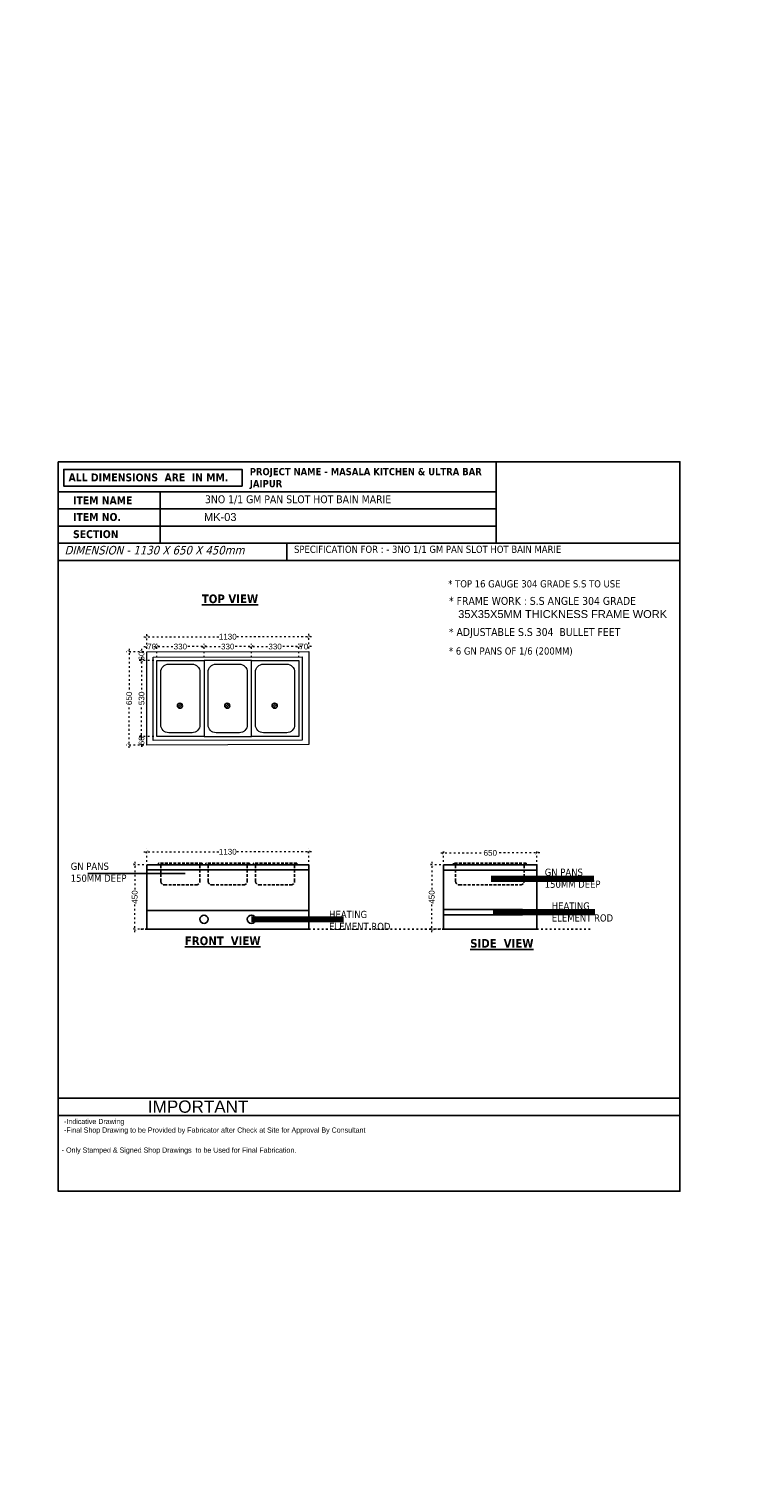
# Model space of a CAD drawing. Header units: millimetres. Extents: x 508219 to 745096, y 311341 to 352167.
# Tile 23 of 46: x 535139 to 540200, y 333472 to 343546. Entities that reach past the tile are written whole.
import ezdxf

# ---------------------------------------------------------------- set-up
doc = ezdxf.new("R2010")
doc.units = ezdxf.units.MM
doc.header["$PDMODE"] = 34
for name, pattern in [('10326153$0$xref_genplans-skicu-17-04-12-bezREF$0$( Dashed )', [0.75, 0.5, -0.25]), ('ACAD_ISO03W100', [30, 12, -18]), ('DASHED', [0.75, 0.5, -0.25])]:
    doc.linetypes.add(name, pattern=pattern)
doc.layers.get('0').update_dxf_attribs({"color": 252})
for name, color, linetype in [('A-ANNO-DIMS-30', 7, 'Continuous'), ('A-Text', 132, 'Continuous'), ('EQUIPMENT', 103, 'Continuous')]:
    doc.layers.add(name, color=color, linetype=linetype)
doc.layers.add('Equipment Name', color=7, linetype='Continuous', lineweight=0)
doc.styles.add('arr-1', font='arial.ttf')
doc.styles.get("Standard").update_dxf_attribs({"font": 'arial.ttf'})
doc.styles.add('style1', font='txt.shx')
doc.styles.add('style12', font='BOOKOSI.TTF')
doc.dimstyles.new('ISO-25', dxfattribs={"dimtxt": 40, "dimasz": 20, "dimexe": 20, "dimexo": 20, "dimtad": 0, "dimdec": 0, "dimdsep": 46, "dimtxsty": 'Standard', "dimblk": 'ARCHTICK', "dimcen": 2.5, "dimdle": 20, "dimadec": 0, "dimazin": 0, "dimtfac": 1, "dimtdec": 0, "dimtmove": 0, "dimatfit": 3, "dimfxl": 0, "dimlwd": 5, "dimlwe": 5, "dimarcsym": 0})
doc.dimstyles.get("Standard").update_dxf_attribs({"dimtxt": 0.18, "dimasz": 0.18, "dimexe": 0.18, "dimexo": 0.0625, "dimgap": 0.09, "dimtad": 0, "dimtih": 1, "dimtoh": 1, "dimdec": 4, "dimzin": 0, "dimdsep": 46, "dimtxsty": 'Standard', "dimcen": 0.09, "dimadec": 0, "dimazin": 0, "dimtfac": 1, "dimtdec": 4, "dimtofl": 0, "dimtmove": 0, "dimatfit": 3, "dimfxl": 0, "dimtolj": 1, "dimtzin": 0, "dimarcsym": 0})

# ---------------------------------------------------------------- blocks, each defined once
blk = doc.blocks.new('dfdfg')
at = {"color": 5, "linetype": 'ByBlock'}
for p, q in [((34032.63859440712, 7704.574488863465), (34032.63859440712, 7346.67703877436)), ((37654.39702842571, 3479.945957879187), (33321.3184806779, 3479.945957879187)), ((34631.91358416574, 3360.64680784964), (33321.31915381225, 3360.64680784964))]:
    blk.add_line(p, q, dxfattribs=at)
at = {"color": 6, "linetype": 'ByBlock'}
blk.add_line((34914.30248630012, 7347.298651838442), (34914.30248630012, 7227.999501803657), dxfattribs=at)
at = {"color": 5, "linetype": 'ByBlock'}
for points in [[(33321.31780754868, 7914.710174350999), (37654.39702842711, 7914.710174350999), (37654.39702842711, 2832.965235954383), (33321.31780754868, 2832.965235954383)], [(33321.31780754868, 7914.710174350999), (37654.39702842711, 7914.710174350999), (37654.39702842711, 2832.965235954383), (33321.31780754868, 2832.965235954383)], [(33321.31780753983, 7914.710174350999), (37654.39702841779, 7914.710174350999), (37654.39702841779, 2832.965235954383), (33321.31780753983, 2832.965235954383)], [(33321.31780754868, 7914.710174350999), (37654.39702842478, 7914.710174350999), (37654.39702842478, 2832.965235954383), (33321.31780754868, 2832.965235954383)], [(33321.31780753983, 7914.710174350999), (37654.39702841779, 7914.710174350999), (37654.39702841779, 2832.965235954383), (33321.31780753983, 2832.965235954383)], [(34603.00529322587, 7744.363747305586), (33359.89211899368, 7744.363747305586), (33359.89211899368, 7860.555880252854), (34603.00529322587, 7860.555880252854)], [(36374.84247660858, 7346.67703877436), (37654.39702841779, 7346.67703877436), (37654.39702841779, 7914.710174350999), (36374.84247660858, 7914.710174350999)], [(33321.31780754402, 7704.574488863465), (36374.84247660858, 7704.574488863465), (36374.84247660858, 7585.275338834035), (33321.31780754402, 7585.275338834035)], [(33321.31780754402, 7585.275338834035), (36374.84247660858, 7585.275338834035), (36374.84247660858, 7465.976188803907), (33321.31780754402, 7465.976188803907)], [(33321.31780754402, 7346.67703877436), (37654.39837469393, 7346.67703877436), (37654.39837469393, 7227.377888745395), (33321.31780754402, 7227.377888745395)], [(33321.31915381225, 3479.945957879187), (37654.39702842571, 3479.945957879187), (37654.39702842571, 3360.64680784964), (33321.31915381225, 3360.64680784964)]]:
    blk.add_lwpolyline(points, close=True, dxfattribs=at)
at = {"color": 5, "linetype": 'ByBlock', "attachment_point": 1, "style": 'style1'}
for s, insert, char_height, width in [('{\\fTahoma|b1|i0|c0|p34;ALL DIMENSIONS  ARE  IN MM.}', (33393.37067054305, 7832.704517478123), 55, 1687.990696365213), ('{\\fTahoma|b1|i0|c0|p34;ITEM NAME}', (33424.87181353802, 7672.482745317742), 55, 1687.990696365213), ('{\\fTahoma|b1|i0|c0|p34;ITEM NO. }', (33424.87181353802, 7557.059228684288), 55, 1687.990696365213), ('{\\fTahoma|b1|i0|c0|p34;SECTION }', (33424.87181353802, 7437.533934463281), 55, 1687.990696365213), ('{\\fTechnic|b0|i0|c2|p2;-Indicative Drawing\\P-Final Shop Drawing to be Provided by Fabricator after Check at Site for Approval By Consultant}', (33361.88834225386, 3336.831352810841), 36, 1767.082790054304)]:
    blk.add_mtext(s, dxfattribs=dict(at, insert=insert, char_height=char_height, width=width))
at = {"color": 5, "linetype": 'ByBlock', "attachment_point": 1}
for s, insert, char_height, width in [('IMPORTANT', (33946.49146514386, 3464.67196951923), 85.16603982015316, 1210.304843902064), ('{\\fTechnic|b0|i0|c2|p2;- Only Stamped & Signed Shop Drawings  to be Used for Final Fabrication.}', (33345.95050255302, 3137.17973021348), 36, 1988.238406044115)]:
    blk.add_mtext(s, dxfattribs=dict(at, insert=insert, char_height=char_height, width=width))
blk = doc.blocks.new('A$Cfae97404')
at = {"layer": 'Equipment Name', "color": 0, "insert": (77.46239205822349, 449.144203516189, 1117.388292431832), "char_height": 45, "width": 672.1539747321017, "attachment_point": 1, "style": 'style12'}
blk.add_mtext('\\pi210.65763;Cocktail \\P\\pi226.27054;Station', dxfattribs=at)
blk = doc.blocks.new('_ArchTick')
at = {"color": 0, "linetype": 'ByBlock', "const_width": 0.15}
blk.add_lwpolyline([(-0.5, -0.5), (0.5, 0.5)], dxfattribs=at)
blk = doc.blocks.new('*D281')
at = {"color": 0, "linetype": 'ACAD_ISO03W100', "lineweight": 5, "transparency": 16777216}
for p, q in [((535939.4719148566, 339207.5653304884), (535817.0258226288, 339207.5653304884)), ((535837.0258226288, 339227.5653304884), (535837.0258226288, 338927.419525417)), ((535837.0258226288, 338537.5653301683), (535837.0258226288, 338837.7111352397)), ((535939.4719148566, 338557.5653301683), (535817.0258226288, 338557.5653301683))]:
    blk.add_line(p, q, dxfattribs=at)
at = {"layer": 'DEFPOINTS', "color": 0, "transparency": 16777216}
for p in [(535959.4719148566, 339207.5653304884), (535837.0258226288, 338557.5653301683), (535959.4719148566, 338557.5653301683)]:
    blk.add_point(p, dxfattribs=at)
at = {"color": 0, "lineweight": 5, "transparency": 16777216, "xscale": 20, "yscale": 20, "zscale": 20}
for p, rotation in [((535837.0258226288, 339207.5653304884), 90), ((535837.0258226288, 338557.5653301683), 270)]:
    blk.add_blockref('_ArchTick', p, dxfattribs=dict(at, rotation=rotation))
at = {"color": 0, "transparency": 16777216, "insert": (535837.0258226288, 338882.5653303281), "char_height": 40, "attachment_point": 5, "rotation": 90}
blk.add_mtext('650', dxfattribs=at)
blk = doc.blocks.new('*D282')
at = {"color": 0, "linetype": 'ACAD_ISO03W100', "lineweight": 5, "transparency": 16777216}
for p, q in [((535939.4719148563, 339311.9431216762), (536466.0019929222, 339311.9431216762)), ((535959.4719148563, 339227.5653304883), (535959.4719148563, 339331.9431216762)), ((537109.3345948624, 339311.9431216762), (536582.8045167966, 339311.9431216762)), ((537089.3345948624, 339230.1820350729), (537089.3345948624, 339331.9431216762))]:
    blk.add_line(p, q, dxfattribs=at)
at = {"layer": 'DEFPOINTS', "color": 0, "transparency": 16777216}
for p in [(537089.3345948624, 339311.9431216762), (535959.4719148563, 339207.5653304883), (537089.3345948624, 339210.1820350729)]:
    blk.add_point(p, dxfattribs=at)
at = {"color": 0, "lineweight": 5, "transparency": 16777216, "xscale": 20, "yscale": 20, "zscale": 20, "rotation": 180}
blk.add_blockref('_ArchTick', (535959.4719148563, 339311.9431216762), dxfattribs=at)
at = {"color": 0, "lineweight": 5, "transparency": 16777216, "xscale": 20, "yscale": 20, "zscale": 20}
blk.add_blockref('_ArchTick', (537089.3345948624, 339311.9431216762), dxfattribs=at)
at = {"color": 0, "transparency": 16777216, "insert": (536524.4032548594, 339311.9431216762), "char_height": 40, "attachment_point": 5}
blk.add_mtext('1130', dxfattribs=at)
blk = doc.blocks.new('*D283')
at = {"color": 0, "linetype": 'ACAD_ISO03W100', "lineweight": 5, "transparency": 16777216}
for p, q in [((535939.6223067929, 339207.5656787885), (535903.6505349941, 339207.5656787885)), ((535923.6505349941, 339227.5656787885), (535923.6505349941, 339206.6891707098)), ((536009.3345948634, 339147.1820350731), (535903.6505349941, 339147.1820350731)), ((535923.6505349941, 339127.1820350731), (535923.6505349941, 339148.0585431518))]:
    blk.add_line(p, q, dxfattribs=at)
at = {"layer": 'DEFPOINTS', "color": 0, "transparency": 16777216}
for p in [(535959.6223067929, 339207.5656787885), (535923.6505349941, 339147.1820350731), (536029.3345948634, 339147.1820350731)]:
    blk.add_point(p, dxfattribs=at)
at = {"color": 0, "lineweight": 5, "transparency": 16777216, "xscale": 20, "yscale": 20, "zscale": 20}
for p, rotation in [((535923.6505349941, 339207.5656787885), 90), ((535923.6505349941, 339147.1820350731), 270)]:
    blk.add_blockref('_ArchTick', p, dxfattribs=dict(at, rotation=rotation))
at = {"color": 0, "transparency": 16777216, "insert": (535923.6505349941, 339177.3738569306), "char_height": 40, "attachment_point": 5, "rotation": 90}
blk.add_mtext('60', dxfattribs=at)
blk = doc.blocks.new('*D284')
at = {"color": 0, "linetype": 'ACAD_ISO03W100', "lineweight": 5, "transparency": 16777216}
for p, q in [((536009.3345948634, 339147.1820350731), (535903.6505349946, 339147.1820350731)), ((535923.6505349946, 339167.1820350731), (535923.6505349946, 338926.9270894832)), ((535923.6505349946, 338597.1820347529), (535923.6505349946, 338837.4369803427)), ((536009.3345948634, 338617.1820347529), (535903.6505349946, 338617.1820347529))]:
    blk.add_line(p, q, dxfattribs=at)
at = {"layer": 'DEFPOINTS', "color": 0, "transparency": 16777216}
for p in [(536029.3345948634, 339147.1820350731), (535923.6505349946, 338617.1820347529), (536029.3345948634, 338617.1820347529)]:
    blk.add_point(p, dxfattribs=at)
at = {"color": 0, "lineweight": 5, "transparency": 16777216, "xscale": 20, "yscale": 20, "zscale": 20}
for p, rotation in [((535923.6505349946, 339147.1820350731), 90), ((535923.6505349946, 338617.1820347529), 270)]:
    blk.add_blockref('_ArchTick', p, dxfattribs=dict(at, rotation=rotation))
at = {"color": 0, "transparency": 16777216, "insert": (535923.6505349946, 338882.1820349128), "char_height": 40, "attachment_point": 5, "rotation": 90}
blk.add_mtext('530', dxfattribs=at)
blk = doc.blocks.new('*D285')
at = {"color": 0, "linetype": 'ACAD_ISO03W100', "lineweight": 5, "transparency": 16777216}
for p, q in [((536009.3345948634, 338617.1820347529), (535903.6505349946, 338617.1820347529)), ((535923.6505349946, 338617.1820347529), (535923.6505349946, 338637.1820347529)), ((535923.6505349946, 338617.1820347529), (535923.6505349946, 338616.6889962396)), ((535939.4719148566, 338557.5653301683), (535903.6505349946, 338557.5653301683)), ((535923.6505349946, 338557.5653301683), (535923.6505349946, 338558.0583686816)), ((535923.6505349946, 338557.5653301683), (535923.6505349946, 338537.5653301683))]:
    blk.add_line(p, q, dxfattribs=at)
at = {"layer": 'DEFPOINTS', "color": 0, "transparency": 16777216}
for p in [(536029.3345948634, 338617.1820347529), (535923.6505349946, 338557.5653301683), (535959.4719148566, 338557.5653301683)]:
    blk.add_point(p, dxfattribs=at)
at = {"color": 0, "lineweight": 5, "transparency": 16777216, "xscale": 20, "yscale": 20, "zscale": 20}
for p, rotation in [((535923.6505349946, 338617.1820347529), 270), ((535923.6505349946, 338557.5653301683), 90)]:
    blk.add_blockref('_ArchTick', p, dxfattribs=dict(at, rotation=rotation))
at = {"color": 0, "transparency": 16777216, "insert": (535923.6505349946, 338587.3736824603), "char_height": 40, "attachment_point": 5, "rotation": 90}
blk.add_mtext('60', dxfattribs=at)
blk = doc.blocks.new('*D286')
at = {"color": 0, "linetype": 'ACAD_ISO03W100', "lineweight": 5, "transparency": 16777216}
for p, q in [((535939.4719148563, 339243.5001873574), (535965.3607923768, 339243.5001873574)), ((535959.4719148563, 339227.5653304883), (535959.4719148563, 339263.5001873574)), ((536049.3345948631, 339243.5001873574), (536023.4457173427, 339243.5001873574)), ((536029.3345948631, 339167.1820350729), (536029.3345948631, 339263.5001873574))]:
    blk.add_line(p, q, dxfattribs=at)
at = {"layer": 'DEFPOINTS', "color": 0, "transparency": 16777216}
for p in [(535959.4719148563, 339207.5653304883), (536029.3345948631, 339243.5001873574), (536029.3345948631, 339147.1820350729)]:
    blk.add_point(p, dxfattribs=at)
at = {"color": 0, "lineweight": 5, "transparency": 16777216, "xscale": 20, "yscale": 20, "zscale": 20, "rotation": 180}
blk.add_blockref('_ArchTick', (535959.4719148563, 339243.5001873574), dxfattribs=at)
at = {"color": 0, "lineweight": 5, "transparency": 16777216, "xscale": 20, "yscale": 20, "zscale": 20}
blk.add_blockref('_ArchTick', (536029.3345948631, 339243.5001873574), dxfattribs=at)
at = {"color": 0, "transparency": 16777216, "insert": (535994.4032548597, 339243.5001873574), "char_height": 40, "attachment_point": 5}
blk.add_mtext('70', dxfattribs=at)
blk = doc.blocks.new('*D287')
at = {"color": 0, "linetype": 'ACAD_ISO03W100', "lineweight": 5, "transparency": 16777216}
for p, q in [((536009.3345948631, 339243.5001873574), (536149.6031828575, 339243.5001873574)), ((536029.3345948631, 339167.1820350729), (536029.3345948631, 339263.5001873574)), ((536379.3345948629, 339243.5001873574), (536239.0660068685, 339243.5001873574)), ((536359.3345948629, 339167.1820350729), (536359.3345948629, 339263.5001873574))]:
    blk.add_line(p, q, dxfattribs=at)
at = {"layer": 'DEFPOINTS', "color": 0, "transparency": 16777216}
for p in [(536359.3345948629, 339243.5001873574), (536029.3345948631, 339147.1820350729), (536359.3345948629, 339147.1820350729)]:
    blk.add_point(p, dxfattribs=at)
at = {"color": 0, "lineweight": 5, "transparency": 16777216, "xscale": 20, "yscale": 20, "zscale": 20, "rotation": 180}
blk.add_blockref('_ArchTick', (536029.3345948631, 339243.5001873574), dxfattribs=at)
at = {"color": 0, "lineweight": 5, "transparency": 16777216, "xscale": 20, "yscale": 20, "zscale": 20}
blk.add_blockref('_ArchTick', (536359.3345948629, 339243.5001873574), dxfattribs=at)
at = {"color": 0, "transparency": 16777216, "insert": (536194.334594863, 339243.5001873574), "char_height": 40, "attachment_point": 5}
blk.add_mtext('330', dxfattribs=at)
blk = doc.blocks.new('*D288')
at = {"color": 0, "linetype": 'ACAD_ISO03W100', "lineweight": 5, "transparency": 16777216}
for p, q in [((536339.3345948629, 339243.5001873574), (536479.6031828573, 339243.5001873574)), ((536359.3345948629, 339167.1820350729), (536359.3345948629, 339263.5001873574)), ((536709.3345948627, 339243.5001873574), (536569.0660068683, 339243.5001873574)), ((536689.3345948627, 339167.1820350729), (536689.3345948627, 339263.5001873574))]:
    blk.add_line(p, q, dxfattribs=at)
at = {"layer": 'DEFPOINTS', "color": 0, "transparency": 16777216}
for p in [(536689.3345948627, 339243.5001873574), (536359.3345948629, 339147.1820350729), (536689.3345948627, 339147.1820350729)]:
    blk.add_point(p, dxfattribs=at)
at = {"color": 0, "lineweight": 5, "transparency": 16777216, "xscale": 20, "yscale": 20, "zscale": 20, "rotation": 180}
blk.add_blockref('_ArchTick', (536359.3345948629, 339243.5001873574), dxfattribs=at)
at = {"color": 0, "lineweight": 5, "transparency": 16777216, "xscale": 20, "yscale": 20, "zscale": 20}
blk.add_blockref('_ArchTick', (536689.3345948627, 339243.5001873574), dxfattribs=at)
at = {"color": 0, "transparency": 16777216, "insert": (536524.3345948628, 339243.5001873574), "char_height": 40, "attachment_point": 5}
blk.add_mtext('330', dxfattribs=at)
blk = doc.blocks.new('*D289')
at = {"color": 0, "linetype": 'ACAD_ISO03W100', "lineweight": 5, "transparency": 16777216}
for p, q in [((536669.3345948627, 339243.5001873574), (536809.603182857, 339243.5001873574)), ((536689.3345948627, 339167.1820350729), (536689.3345948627, 339263.5001873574)), ((537039.3345948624, 339243.5001873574), (536899.066006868, 339243.5001873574)), ((537019.3345948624, 339167.1820350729), (537019.3345948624, 339263.5001873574))]:
    blk.add_line(p, q, dxfattribs=at)
at = {"layer": 'DEFPOINTS', "color": 0, "transparency": 16777216}
for p in [(537019.3345948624, 339243.5001873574), (536689.3345948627, 339147.1820350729), (537019.3345948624, 339147.1820350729)]:
    blk.add_point(p, dxfattribs=at)
at = {"color": 0, "lineweight": 5, "transparency": 16777216, "xscale": 20, "yscale": 20, "zscale": 20, "rotation": 180}
blk.add_blockref('_ArchTick', (536689.3345948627, 339243.5001873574), dxfattribs=at)
at = {"color": 0, "lineweight": 5, "transparency": 16777216, "xscale": 20, "yscale": 20, "zscale": 20}
blk.add_blockref('_ArchTick', (537019.3345948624, 339243.5001873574), dxfattribs=at)
at = {"color": 0, "transparency": 16777216, "insert": (536854.3345948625, 339243.5001873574), "char_height": 40, "attachment_point": 5}
blk.add_mtext('330', dxfattribs=at)
blk = doc.blocks.new('*D290')
at = {"color": 0, "linetype": 'ACAD_ISO03W100', "lineweight": 5, "transparency": 16777216}
for p, q in [((536999.3345948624, 339243.5001873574), (537025.2921323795, 339243.5001873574)), ((537019.3345948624, 339167.1820350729), (537019.3345948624, 339263.5001873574)), ((537109.3345948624, 339243.5001873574), (537083.3770573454, 339243.5001873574)), ((537089.3345948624, 339230.1820350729), (537089.3345948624, 339263.5001873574))]:
    blk.add_line(p, q, dxfattribs=at)
at = {"layer": 'DEFPOINTS', "color": 0, "transparency": 16777216}
for p in [(537089.3345948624, 339243.5001873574), (537089.3345948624, 339210.1820350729), (537019.3345948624, 339147.1820350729)]:
    blk.add_point(p, dxfattribs=at)
at = {"color": 0, "lineweight": 5, "transparency": 16777216, "xscale": 20, "yscale": 20, "zscale": 20, "rotation": 180}
blk.add_blockref('_ArchTick', (537019.3345948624, 339243.5001873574), dxfattribs=at)
at = {"color": 0, "lineweight": 5, "transparency": 16777216, "xscale": 20, "yscale": 20, "zscale": 20}
blk.add_blockref('_ArchTick', (537089.3345948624, 339243.5001873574), dxfattribs=at)
at = {"color": 0, "transparency": 16777216, "insert": (537054.3345948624, 339243.5001873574), "char_height": 40, "attachment_point": 5}
blk.add_mtext('70', dxfattribs=at)
blk = doc.blocks.new('*D309')
at = {"color": 0, "linetype": 'ACAD_ISO03W100', "lineweight": 5, "transparency": 16777216}
for p, q in [((535939.4719148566, 337723.7185199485), (535855.9419070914, 337723.7185199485)), ((535875.9419070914, 337743.7185199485), (535875.9419070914, 337544.4891693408)), ((535875.9419070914, 337254.1598869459), (535875.9419070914, 337453.3892375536)), ((535939.4719148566, 337274.1598869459), (535855.9419070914, 337274.1598869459))]:
    blk.add_line(p, q, dxfattribs=at)
at = {"layer": 'DEFPOINTS', "color": 0, "transparency": 16777216}
for p in [(535875.9419070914, 337723.7185199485), (535959.4719148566, 337723.7185199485), (535959.4719148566, 337274.1598869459)]:
    blk.add_point(p, dxfattribs=at)
at = {"color": 0, "lineweight": 5, "transparency": 16777216, "xscale": 20, "yscale": 20, "zscale": 20}
for p, rotation in [((535875.9419070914, 337723.7185199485), 90), ((535875.9419070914, 337274.1598869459), 270)]:
    blk.add_blockref('_ArchTick', p, dxfattribs=dict(at, rotation=rotation))
at = {"color": 0, "transparency": 16777216, "insert": (535875.9419070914, 337498.939203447), "char_height": 40, "attachment_point": 5, "rotation": 90}
blk.add_mtext('450', dxfattribs=at)
blk = doc.blocks.new('*D310')
at = {"color": 0, "linetype": 'ACAD_ISO03W100', "lineweight": 5, "transparency": 16777216}
for p, q in [((535939.4719148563, 337813.8997618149), (536466.0019929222, 337813.8997618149)), ((535959.4719148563, 337743.7185199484), (535959.4719148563, 337833.8997618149)), ((537109.3345948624, 337813.8997618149), (536582.8045167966, 337813.8997618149)), ((537089.3345948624, 337743.7185199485), (537089.3345948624, 337833.8997618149))]:
    blk.add_line(p, q, dxfattribs=at)
at = {"layer": 'DEFPOINTS', "color": 0, "transparency": 16777216}
for p in [(537089.3345948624, 337813.8997618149), (535959.4719148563, 337723.7185199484), (537089.3345948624, 337723.7185199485)]:
    blk.add_point(p, dxfattribs=at)
at = {"color": 0, "lineweight": 5, "transparency": 16777216, "xscale": 20, "yscale": 20, "zscale": 20, "rotation": 180}
blk.add_blockref('_ArchTick', (535959.4719148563, 337813.8997618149), dxfattribs=at)
at = {"color": 0, "lineweight": 5, "transparency": 16777216, "xscale": 20, "yscale": 20, "zscale": 20}
blk.add_blockref('_ArchTick', (537089.3345948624, 337813.8997618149), dxfattribs=at)
at = {"color": 0, "transparency": 16777216, "insert": (536524.4032548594, 337813.8997618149), "char_height": 40, "attachment_point": 5}
blk.add_mtext('1130', dxfattribs=at)
blk = doc.blocks.new('*D307')
at = {"color": 0, "linetype": 'ACAD_ISO03W100', "lineweight": 5, "transparency": 16777216}
for p, q in [((538009.3868283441, 337805.9707948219), (538309.5308902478, 337805.9707948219)), ((538029.3868283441, 337743.7185199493), (538029.3868283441, 337825.9707948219)), ((538699.383342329, 337805.9707948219), (538399.2392804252, 337805.9707948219)), ((538679.383342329, 337743.7185199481), (538679.383342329, 337825.9707948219))]:
    blk.add_line(p, q, dxfattribs=at)
at = {"layer": 'DEFPOINTS', "color": 0, "transparency": 16777216}
for p in [(538029.3868283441, 337805.9707948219), (538029.3868283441, 337723.7185199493), (538679.383342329, 337723.7185199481)]:
    blk.add_point(p, dxfattribs=at)
at = {"color": 0, "lineweight": 5, "transparency": 16777216, "xscale": 20, "yscale": 20, "zscale": 20, "rotation": 180}
blk.add_blockref('_ArchTick', (538029.3868283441, 337805.9707948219), dxfattribs=at)
at = {"color": 0, "lineweight": 5, "transparency": 16777216, "xscale": 20, "yscale": 20, "zscale": 20}
blk.add_blockref('_ArchTick', (538679.383342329, 337805.9707948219), dxfattribs=at)
at = {"color": 0, "transparency": 16777216, "insert": (538354.3850853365, 337805.9707948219), "char_height": 40, "attachment_point": 5}
blk.add_mtext('650', dxfattribs=at)
blk = doc.blocks.new('*D308')
at = {"color": 0, "linetype": 'ACAD_ISO03W100', "lineweight": 5, "transparency": 16777216}
for p, q in [((538009.3868283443, 337723.7185199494), (537926.2784096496, 337723.7185199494)), ((537946.2784096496, 337743.7185199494), (537946.2784096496, 337544.4891693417)), ((537946.2784096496, 337254.1598869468), (537946.2784096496, 337453.3892375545)), ((538009.3868283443, 337274.1598869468), (537926.2784096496, 337274.1598869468))]:
    blk.add_line(p, q, dxfattribs=at)
at = {"layer": 'DEFPOINTS', "color": 0, "transparency": 16777216}
for p in [(537946.2784096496, 337723.7185199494), (538029.3868283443, 337723.7185199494), (538029.3868283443, 337274.1598869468)]:
    blk.add_point(p, dxfattribs=at)
at = {"color": 0, "lineweight": 5, "transparency": 16777216, "xscale": 20, "yscale": 20, "zscale": 20}
for p, rotation in [((537946.2784096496, 337723.7185199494), 90), ((537946.2784096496, 337274.1598869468), 270)]:
    blk.add_blockref('_ArchTick', p, dxfattribs=dict(at, rotation=rotation))
at = {"color": 0, "transparency": 16777216, "insert": (537946.2784096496, 337498.9392034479), "char_height": 40, "attachment_point": 5, "rotation": 90}
blk.add_mtext('450', dxfattribs=at)

msp = doc.modelspace()

# ---------------------------------------------------------------- linework, layer by layer
at = {"linetype": 'ByBlock'}
for p, q in [((537089.3345948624, 337723.7185199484), (535959.4719148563, 337723.7185199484)), ((538029.3868283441, 337723.7185199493), (538029.3868283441, 337374.7369597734)), ((538679.383342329, 337723.7185199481), (538029.3868283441, 337723.7185199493)), ((538679.3833423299, 337374.7369597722), (538679.383342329, 337723.7185199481)), ((538679.3833423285, 337686.8332740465), (538029.3868283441, 337686.8332740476))]:
    msp.add_line(p, q, dxfattribs=at)
for points in [[(535959.4719148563, 337723.7185199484), (537089.3345948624, 337723.7185199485), (537089.3345948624, 337274.1598869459), (535959.4719148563, 337274.1598869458)], [(538029.3868283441, 337723.7185199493), (538679.3833423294, 337723.7185199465), (538679.3833423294, 337274.1598869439), (538029.3868283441, 337274.1598869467)]]:
    msp.add_lwpolyline(points, close=True, dxfattribs=at)
at = {"linetype": '10326153$0$xref_genplans-skicu-17-04-12-bezREF$0$( Dashed )', "ltscale": 40}
for points in [[(536052.8462628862, 337723.7185199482, -0.414213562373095), (536057.8462628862, 337718.7185199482), (536057.8462628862, 337608.7185199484, 0.414213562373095), (536082.8462628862, 337583.7185199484), (536305.8229268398, 337583.7185199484, 0.414213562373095), (536330.8229268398, 337608.7185199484), (536330.8229268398, 337718.7185199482, -0.414213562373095), (536335.8229268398, 337723.7185199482), (536345.8229268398, 337723.7185199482), (536345.8229268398, 337733.7185199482), (536042.8462628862, 337733.7185199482), (536042.8462628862, 337723.7185199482), (536345.8229268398, 337723.7185199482)], [(536382.846262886, 337723.7185199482, -0.414213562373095), (536387.846262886, 337718.7185199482), (536387.846262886, 337608.7185199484, 0.414213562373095), (536412.846262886, 337583.7185199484), (536635.8229268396, 337583.7185199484, 0.414213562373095), (536660.8229268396, 337608.7185199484), (536660.8229268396, 337718.7185199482, -0.414213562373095), (536665.8229268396, 337723.7185199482), (536675.8229268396, 337723.7185199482), (536675.8229268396, 337733.7185199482), (536372.846262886, 337733.7185199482), (536372.846262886, 337723.7185199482), (536675.8229268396, 337723.7185199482)], [(536712.8462628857, 337723.7185199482, -0.414213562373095), (536717.8462628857, 337718.7185199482), (536717.8462628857, 337608.7185199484, 0.414213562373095), (536742.8462628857, 337583.7185199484), (536965.8229268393, 337583.7185199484, 0.414213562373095), (536990.8229268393, 337608.7185199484), (536990.8229268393, 337718.7185199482, -0.414213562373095), (536995.8229268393, 337723.7185199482), (537005.8229268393, 337723.7185199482), (537005.8229268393, 337733.7185199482), (536702.8462628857, 337733.7185199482), (536702.8462628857, 337723.7185199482), (537005.8229268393, 337723.7185199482)], [(538107.3984965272, 337723.7185199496, -0.414213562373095), (538112.3984965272, 337718.7185199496), (538112.3984965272, 337608.7185199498, 0.414213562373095), (538137.3984965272, 337583.7185199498), (538565.3751604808, 337583.7185199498, 0.414213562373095), (538590.3751604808, 337608.7185199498), (538590.3751604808, 337718.7185199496, -0.414213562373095), (538595.3751604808, 337723.7185199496), (538605.3751604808, 337723.7185199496), (538605.3751604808, 337733.7185199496), (538097.3984965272, 337733.7185199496), (538097.3984965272, 337723.7185199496), (538605.3751604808, 337723.7185199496)]]:
    msp.add_lwpolyline(points, format="xyb", dxfattribs=at)
at = {"linetype": 'ByBlock'}
for points in [[(535959.4719148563, 337687.4089961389), (537089.3345948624, 337687.408996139)], [(537089.3345948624, 337404.0518420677), (535959.4719148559, 337404.0518420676)], [(538029.3868283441, 337411.0713232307), (538578.4328197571, 337411.0713232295), (538578.4328197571, 337374.1860773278), (538029.3868283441, 337374.1860773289)]]:
    msp.add_lwpolyline(points, dxfattribs=at)
for centre in [(536359.3345948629, 337343.7725222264), (536689.4719148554, 337343.7725222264)]:
    msp.add_circle(centre, 28.85173626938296, dxfattribs=at)
at = {"layer": 'A-ANNO-DIMS-30', "color": 252, "linetype": 'ACAD_ISO03W100', "true_color": 0x939598}
msp.add_line((535919.2350815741, 337274.1598869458), (539065.2919304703, 337274.1598869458), dxfattribs=at)
at = {"layer": 'EQUIPMENT'}
for p, q in [((536175.8283467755, 338823.1138536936), (536199.9827307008, 338847.2418714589)), ((536182.8866501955, 338816.0478372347), (536207.0410341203, 338840.1758549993)), ((536505.8283467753, 338823.1138536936), (536529.9827307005, 338847.2418714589)), ((536512.8866501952, 338816.0478372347), (536537.04103412, 338840.1758549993)), ((536835.828346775, 338823.1138536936), (536859.9827307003, 338847.2418714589)), ((536842.886650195, 338816.0478372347), (536867.0410341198, 338840.1758549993))]:
    msp.add_line(p, q, dxfattribs=at)
at = {"layer": 'EQUIPMENT', "lineweight": 0, "ltscale": 50}
for points in [[(535959.4719148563, 339207.5653304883), (537089.3345948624, 339210.1820350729), (537089.3345948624, 338560.1820347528), (535959.4719148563, 338557.5653301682)], [(536004.4719148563, 339169.5653304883), (537044.3345948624, 339172.1820350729), (537044.3345948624, 338592.1820347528), (536004.4719148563, 338589.5653301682)], [(536029.3345948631, 339147.1820350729), (536359.3345948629, 339147.1820350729), (536359.3345948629, 338617.1820347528), (536029.3345948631, 338617.1820347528)], [(536689.3345948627, 339147.1820350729), (536359.3345948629, 339147.1820350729), (536359.3345948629, 338617.1820347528), (536689.3345948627, 338617.1820347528)], [(536689.3345948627, 339147.1820350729), (537019.3345948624, 339147.1820350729), (537019.3345948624, 338617.1820347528), (536689.3345948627, 338617.1820347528)]]:
    msp.add_lwpolyline(points, close=True, dxfattribs=at)
for points in [[(536275.5051448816, 338643.1937029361), (536113.164044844, 338643.1937029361, -0.414213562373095), (536057.8462628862, 338698.5114848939), (536057.8462628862, 339065.852584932, -0.414213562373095), (536113.1640448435, 339121.1703668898), (536275.5051448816, 339121.1703668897, -0.414213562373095), (536330.8229268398, 339065.8525849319), (536330.8229268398, 338698.5114848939, -0.414213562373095)], [(536605.5051448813, 338643.1937029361), (536443.1640448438, 338643.1937029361, -0.414213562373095), (536387.846262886, 338698.5114848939), (536387.846262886, 339065.852584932, -0.414213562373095), (536443.1640448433, 339121.1703668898), (536605.5051448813, 339121.1703668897, -0.414213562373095), (536660.8229268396, 339065.8525849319), (536660.8229268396, 338698.5114848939, -0.414213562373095)], [(536935.5051448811, 338643.1937029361), (536773.1640448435, 338643.1937029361, -0.414213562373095), (536717.8462628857, 338698.5114848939), (536717.8462628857, 339065.852584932, -0.414213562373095), (536773.164044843, 339121.1703668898), (536935.5051448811, 339121.1703668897, -0.414213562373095), (536990.8229268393, 339065.8525849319), (536990.8229268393, 338698.5114848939, -0.414213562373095)]]:
    msp.add_lwpolyline(points, format="xyb", close=True, dxfattribs=at)
at = {"layer": 'EQUIPMENT'}
for centre in [(536191.4346904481, 338831.6448543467), (536521.4346904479, 338831.6448543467), (536851.4346904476, 338831.6448543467)]:
    msp.add_circle(centre, 17.7858352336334, dxfattribs=at)

# ---------------------------------------------------------------- block references
at = {"color": 7}
msp.add_blockref('dfdfg', (502021.497003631, 332616.6300104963), dxfattribs=at)
at = {"layer": 'EQUIPMENT', "linetype": 'DASHED', "ltscale": 100}
msp.add_blockref('A$Cfae97404', (525843.3118139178, 343093.1518910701), dxfattribs=at)

# ---------------------------------------------------------------- texts
at = {"color": 6, "linetype": 'ByBlock'}
msp.add_text('MK-03', height=55, dxfattribs=at).set_placement((536359.0950207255, 340118.5129557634))
at = {"color": 5, "linetype": 'ByBlock', "insert": (536677.9349575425, 340487.2179274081), "char_height": 50, "width": 1687.990696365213, "attachment_point": 1, "style": 'style1'}
msp.add_mtext('{\\fTahoma|b1|i0|c0|p34;PROJECT NAME - MASALA KITCHEN & ULTRA BAR JAIPUR }', dxfattribs=at)
at = {"color": 6, "linetype": 'ByBlock', "insert": (536365.8253333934, 340296.9267790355), "char_height": 55, "attachment_point": 1}
msp.add_mtext_dynamic_manual_height_columns('\\A1;{\\fTahoma|b0|i0|c0|p34;3NO 1/1 GM PAN SLOT HOT BAIN MARIE }', width=2586.43534150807, gutter_width=1, heights=[0], dxfattribs=at)
at = {"color": 6, "linetype": 'ByBlock', "style": 'style1'}
for s, insert, char_height, width, attachment_point in [('{\\fTahoma|b0|i1|c0|p34;DIMENSION - 1130 X 650 X 450mm}', (535386.5972814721, 339944.9253294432), 60, 1857.484623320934, 1), ('{\\fTahoma|b0|i0|c0|p34;SPECIFICATION FOR : - \\A1;3NO 1/1 GM PAN SLOT HOT BAIN MARIE }', (536986.2544210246, 339946.214958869), 50, 3378.655347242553, 1), ('{\\fTahoma|b0|i0|c0|p34;* TOP 16 GAUGE 304 GRADE S.S TO USE}', (538060.8378819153, 339705.6626438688), 50, 1528.985048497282, 1), ('{\\fTahoma|b1|i0|c0|p34;\\LTOP VIEW}', (536736.3328068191, 339606.264848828), 60, 1038.183639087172, 3), ('{\\fTahoma|b0|i0|c0|p34;* FRAME WORK : S.S ANGLE 304 GRADE\\P\\fArial|b0|i0|c0|p34;   35X35X5MM THICKNESS FRAME WORK}', (538066.6416731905, 339589.074639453), 55, 1687.990696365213, 1), ('{\\fTahoma|b0|i0|c0|p34;* ADJUSTABLE S.S 304  BULLET FEET }', (538065.8157283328, 339372.256139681), 55, 1687.990696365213, 1), ('{\\fTahoma|b1|i0|c0|p34;\\LFRONT  VIEW}', (536753.1747151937, 337223.8553020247), 60, 1038.183639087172, 3), ('{\\fTahoma|b1|i0|c0|p34;\\LSIDE  VIEW}', (538655.3681926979, 337206.3260978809), 60, 1038.183639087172, 3)]:
    msp.add_mtext(s, dxfattribs=dict(at, insert=insert, char_height=char_height, width=width, attachment_point=attachment_point))
at = {"color": 6, "linetype": 'ByBlock', "insert": (538066.0070373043, 339237.6001103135), "char_height": 50, "width": 2155.485166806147, "attachment_point": 1}
msp.add_mtext('\\pt650;{\\fTahoma|b0|i0|c0|p34;* 6 GN PANS OF 1/6 (200MM)}', dxfattribs=at)
at = {"linetype": 'ByBlock', "char_height": 50, "attachment_point": 1, "style": 'style1'}
for s, insert, width in [('{\\fTahoma|b0|i0|c0|p34;GN PANS \\P150MM DEEP }', (535429.9279744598, 337738.1905389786), 803.7433955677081), ('{\\fTahoma|b0|i0|c0|p34;GN PANS \\P150MM DEEP }', (538733.8108281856, 337696.3107312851), 803.7433955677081), ('{\\fTahoma|b0|i0|c0|p34;HEATING \\PELEMENT ROD }', (537230.9674832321, 337402.6217057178), 1129.829787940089), ('{\\fTahoma|b0|i0|c0|p34;HEATING \\PELEMENT ROD }', (538783.0486878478, 337461.4568754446), 1129.829787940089)]:
    msp.add_mtext(s, dxfattribs=dict(at, insert=insert, width=width))
at = {"layer": 'A-Text', "ltscale": 222, "char_height": 120, "width": 1008.877602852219, "attachment_point": 1, "style": 'arr-1'}
for s, insert in [('\\pi193.7976;1200MM \\P\\pi30.20961;WIDE AISLE', (518533.2109709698, 339110.0703348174)), ('\\pi193.7976;1500MM \\P\\pi30.20961;WIDE AISLE', (514547.2579419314, 336398.1483884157)), ('\\pi193.7976;1500MM \\P\\pi30.20961;WIDE AISLE', (523601.868629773, 336398.1483884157)), ('\\pi103.92038;Lease Line', (522991.3974672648, 333794.0946577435))]:
    msp.add_mtext(s, dxfattribs=dict(at, insert=insert))
at = {"layer": 'A-Text', "char_height": 120, "width": 4245.230659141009, "attachment_point": 1, "style": 'arr-1'}
for insert in [(521802.4997488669, 334763.4842731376), (512978.1447611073, 334516.2061974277)]:
    msp.add_mtext('\\pi1613.96594;ENTRY  EXIT', dxfattribs=dict(at, insert=insert))
at = {"layer": 'Equipment Name', "color": 0, "insert": (525855.0893162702, 342008.7097983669), "char_height": 51, "width": 672.1539747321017, "attachment_point": 1, "style": 'style12'}
msp.add_mtext('\\pi96.06623;Undercounter\\P\\pi106.24796;Beer Chilling \\P\\pi186.69634;Machine \\P\\pi89.10172;500x500x750\\P\\pi44.35333;(20"x20"x30"Ht.)', dxfattribs=at)

# ---------------------------------------------------------------- dimensions: what is measured, and where the dimension line sits
at = {"color": 6}
for base, p1, p2, picture, middle in [((537089.3345948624, 339311.9431216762), (535959.4719148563, 339207.5653304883), (537089.3345948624, 339210.1820350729), '*D282', (536524.4032548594, 339311.9431216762)), ((536029.3345948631, 339243.5001873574), (535959.4719148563, 339207.5653304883), (536029.3345948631, 339147.1820350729), '*D286', (535994.4032548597, 339243.5001873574)), ((536359.3345948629, 339243.5001873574), (536029.3345948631, 339147.1820350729), (536359.3345948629, 339147.1820350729), '*D287', (536194.334594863, 339243.5001873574)), ((536689.3345948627, 339243.5001873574), (536359.3345948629, 339147.1820350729), (536689.3345948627, 339147.1820350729), '*D288', (536524.3345948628, 339243.5001873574)), ((537019.3345948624, 339243.5001873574), (536689.3345948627, 339147.1820350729), (537019.3345948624, 339147.1820350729), '*D289', (536854.3345948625, 339243.5001873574)), ((537089.3345948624, 339243.5001873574), (537019.3345948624, 339147.1820350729), (537089.3345948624, 339210.1820350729), '*D290', (537054.3345948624, 339243.5001873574)), ((537089.3345948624, 337813.8997618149), (535959.4719148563, 337723.7185199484), (537089.3345948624, 337723.7185199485), '*D310', (536524.4032548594, 337813.8997618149)), ((538029.3868283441, 337805.9707948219), (538679.383342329, 337723.7185199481), (538029.3868283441, 337723.7185199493), '*D307', (538354.3850853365, 337805.9707948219))]:
    dim = msp.add_linear_dim(base=base, p1=p1, p2=p2, dimstyle='ISO-25', override={"dimtmove": 1}, dxfattribs=at)
    dim.commit()
    dim.dimension.update_dxf_attribs({"geometry": picture, "text_midpoint": middle})
for base, p1, p2, picture, middle in [((535837.0258226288, 338557.5653301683), (535959.4719148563, 339207.5653304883), (535959.4719148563, 338557.5653301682), '*D281', (535837.0258226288, 338882.5653303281)), ((535923.6505349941, 339147.1820350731), (535959.6223067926, 339207.5656787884), (536029.3345948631, 339147.1820350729), '*D283', (535923.6505349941, 339177.3738569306)), ((535923.6505349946, 338617.1820347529), (536029.3345948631, 339147.1820350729), (536029.3345948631, 338617.1820347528), '*D284', (535923.6505349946, 338882.1820349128)), ((535923.6505349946, 338557.5653301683), (536029.3345948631, 338617.1820347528), (535959.4719148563, 338557.5653301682), '*D285', (535923.6505349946, 338587.3736824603)), ((535875.9419070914, 337723.7185199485), (535959.4719148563, 337274.1598869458), (535959.4719148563, 337723.7185199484), '*D309', (535875.9419070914, 337498.939203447)), ((537946.2784096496, 337723.7185199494), (538029.3868283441, 337274.1598869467), (538029.3868283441, 337723.7185199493), '*D308', (537946.2784096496, 337498.9392034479))]:
    dim = msp.add_linear_dim(base=base, p1=p1, p2=p2, angle=90, dimstyle='ISO-25', override={"dimtmove": 1}, dxfattribs=at)
    dim.commit()
    dim.dimension.update_dxf_attribs({"geometry": picture, "text_midpoint": middle})

# ---------------------------------------------------------------- leaders
at = {"linetype": 'ByBlock'}
msp.add_leader([(536228.4033105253, 337663.7185199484), (535550.4110181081, 337663.7185199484)], dimstyle='Standard', override={"dimexe": 0, "dimexo": 0, "dimgap": 25, "dimtad": 0, "dimclrd": 0, "dimclre": 0, "dimfxl": 0, "dimarcsym": 1}, dxfattribs=at)
at = {"color": 6, "linetype": 'ByBlock'}
for points in [[(538359.4918026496, 337626.5429023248), (539076.0748195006, 337626.5429023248)], [(538374.1531783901, 337393.2094641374), (539083.6134713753, 337393.2094641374)], [(536689.4719148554, 337343.7725222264), (537331.6856948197, 337341.9124176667)]]:
    msp.add_leader(points, dimstyle='Standard', override={"dimasz": 25, "dimexe": 0, "dimexo": 0, "dimgap": 25, "dimclrd": 6, "dimfxl": 0, "dimlwd": 65535, "dimarcsym": 1}, dxfattribs=at)

doc.saveas('drawing.dxf')
